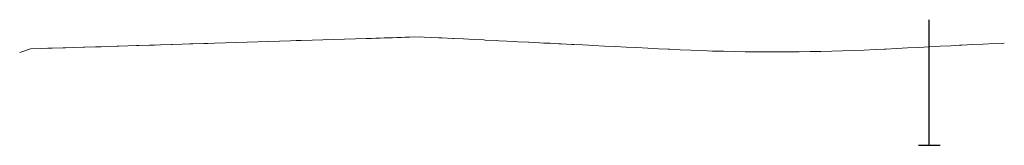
# Model space of a CAD drawing. Header units: metres. Extents: x -643625 to -624851, y -1065677 to -1062422.
# Tile 4 of 4: x -626714 to -625805, y -1062677 to -1062561. Entities that reach past the tile are written whole.
import ezdxf

# ---------------------------------------------------------------- set-up
doc = ezdxf.new("R2010")
doc.units = ezdxf.units.M
doc.layers.add('C3D-PR-Dokreslení-SPOJNICE', color=1, linetype='Continuous', lineweight=15)
doc.layers.add('XREF', color=7, linetype='Continuous', lineweight=13)

msp = doc.modelspace()

# ---------------------------------------------------------------- linework, layer by layer
at = {"layer": 'C3D-PR-Dokreslení-SPOJNICE', "color": 3, "lineweight": 30}
for points in [[(-625874.308, -1062676.963), (-625874.308, -1062560.859)], [(-625884.308, -1062676.963), (-625864.308, -1062676.963)]]:
    msp.add_lwpolyline(points, dxfattribs=at)
at = {"layer": 'XREF'}
for points in [[(-626393.323, -1062578.217), (-626389.422, -1062578.097)], [(-626389.422, -1062578.097), (-626385.52, -1062577.977)], [(-626385.52, -1062577.977), (-626384.308, -1062577.939)], [(-626381.619, -1062577.856), (-626384.308, -1062577.939)], [(-626381.619, -1062577.856), (-626377.717, -1062577.736)], [(-626377.717, -1062577.736), (-626374.308, -1062577.631)], [(-626373.816, -1062577.616), (-626374.308, -1062577.631)], [(-626373.816, -1062577.616), (-626369.914, -1062577.495)], [(-626369.914, -1062577.495), (-626366.012, -1062577.375)], [(-626366.012, -1062577.375), (-626364.308, -1062577.322)], [(-626362.111, -1062577.255), (-626364.308, -1062577.322)], [(-626362.111, -1062577.255), (-626358.209, -1062577.134)], [(-626358.209, -1062577.134), (-626354.308, -1062577.014)], [(-626344.308, -1062576.705), (-626354.308, -1062577.014)], [(-626344.308, -1062576.705), (-626340.709, -1062576.884)], [(-626334.308, -1062577.203), (-626340.709, -1062576.884)], [(-626327.111, -1062577.56), (-626334.308, -1062577.203)], [(-626327.111, -1062577.56), (-626324.308, -1062577.7)], [(-626314.308, -1062578.197), (-626324.308, -1062577.7)], [(-626688.308, -1062587.315), (-626684.308, -1062587.192)], [(-626674.308, -1062586.884), (-626684.308, -1062587.192)], [(-626674.308, -1062586.884), (-626671.908, -1062586.809)], [(-626664.308, -1062586.575), (-626671.908, -1062586.809)], [(-626655.508, -1062586.304), (-626664.308, -1062586.575)], [(-626655.508, -1062586.304), (-626654.308, -1062586.267)], [(-626644.308, -1062585.958), (-626654.308, -1062586.267)], [(-626644.308, -1062585.958), (-626639.108, -1062585.798)], [(-626634.308, -1062585.65), (-626639.108, -1062585.798)], [(-626624.308, -1062585.341), (-626634.308, -1062585.65)], [(-626622.708, -1062585.292), (-626624.308, -1062585.341)], [(-626622.708, -1062585.292), (-626614.308, -1062585.033)], [(-626614.308, -1062585.033), (-626606.308, -1062584.786)], [(-626604.308, -1062584.725), (-626606.308, -1062584.786)], [(-626594.308, -1062584.416), (-626604.308, -1062584.725)], [(-626589.908, -1062584.28), (-626594.308, -1062584.416)], [(-626589.908, -1062584.28), (-626584.308, -1062584.108)], [(-626574.308, -1062583.799), (-626584.308, -1062584.108)], [(-626574.308, -1062583.799), (-626573.508, -1062583.775)], [(-626564.308, -1062583.491), (-626573.508, -1062583.775)], [(-626557.108, -1062583.269), (-626564.308, -1062583.491)], [(-626557.108, -1062583.269), (-626554.308, -1062583.182)], [(-626544.308, -1062582.874), (-626554.308, -1062583.182)], [(-626544.308, -1062582.874), (-626540.708, -1062582.763)], [(-626534.308, -1062582.566), (-626540.708, -1062582.763)], [(-626524.308, -1062582.257), (-626534.308, -1062582.566)], [(-626514.308, -1062581.949), (-626524.308, -1062582.257)], [(-626504.308, -1062581.64), (-626514.308, -1062581.949)], [(-626494.308, -1062581.332), (-626504.308, -1062581.64)], [(-626494.308, -1062581.332), (-626484.308, -1062581.023)], [(-626474.308, -1062580.715), (-626484.308, -1062581.023)], [(-626464.308, -1062580.407), (-626474.308, -1062580.715)], [(-626458.816, -1062580.237), (-626464.308, -1062580.407)], [(-626458.816, -1062580.237), (-626454.308, -1062580.098)], [(-626444.308, -1062579.79), (-626454.308, -1062580.098)], [(-626434.308, -1062579.481), (-626444.308, -1062579.79)], [(-626424.308, -1062579.173), (-626434.308, -1062579.481)], [(-626414.308, -1062578.864), (-626424.308, -1062579.173)], [(-626404.308, -1062578.556), (-626414.308, -1062578.864)], [(-626394.308, -1062578.248), (-626404.308, -1062578.556)], [(-626393.323, -1062578.217), (-626394.308, -1062578.248)], [(-626313.255, -1062578.249), (-626314.308, -1062578.197)], [(-626313.255, -1062578.249), (-626304.308, -1062578.694)], [(-626299.399, -1062578.938), (-626304.308, -1062578.694)], [(-626299.399, -1062578.938), (-626294.308, -1062579.191)], [(-626285.543, -1062579.631), (-626294.308, -1062579.191)], [(-626285.543, -1062579.631), (-626284.308, -1062579.693)], [(-626274.308, -1062580.195), (-626284.308, -1062579.693)], [(-626271.687, -1062580.327), (-626274.308, -1062580.195)], [(-626271.687, -1062580.327), (-626264.308, -1062580.697)], [(-626257.831, -1062581.022), (-626264.308, -1062580.697)], [(-626257.831, -1062581.022), (-626254.308, -1062581.199)], [(-626244.308, -1062581.701), (-626254.308, -1062581.199)], [(-626243.975, -1062581.718), (-626244.308, -1062581.701)], [(-626243.975, -1062581.718), (-626234.308, -1062582.203)], [(-626234.308, -1062582.203), (-626230.119, -1062582.413)], [(-626224.308, -1062582.705), (-626230.119, -1062582.413)], [(-626224.308, -1062582.705), (-626216.263, -1062583.109)], [(-626214.308, -1062583.207), (-626216.263, -1062583.109)], [(-626204.308, -1062583.709), (-626214.308, -1062583.207)], [(-626204.308, -1062583.709), (-626202.407, -1062583.804)], [(-626194.308, -1062584.211), (-626202.407, -1062583.804)], [(-626194.308, -1062584.211), (-626188.551, -1062584.5)], [(-626184.308, -1062584.713), (-626188.551, -1062584.5)], [(-626174.308, -1062585.215), (-626184.308, -1062584.713)], [(-626164.308, -1062585.717), (-626174.308, -1062585.215)], [(-626154.308, -1062586.219), (-626164.308, -1062585.717)], [(-626144.308, -1062586.721), (-626154.308, -1062586.219)], [(-626134.308, -1062587.223), (-626144.308, -1062586.721)], [(-625894.308, -1062586.987), (-625904.308, -1062587.499)], [(-625884.308, -1062586.475), (-625894.308, -1062586.987)], [(-625874.308, -1062585.963), (-625884.308, -1062586.475)], [(-625864.308, -1062585.451), (-625874.308, -1062585.963)], [(-625854.308, -1062584.94), (-625864.308, -1062585.451)], [(-625846.445, -1062584.537), (-625854.308, -1062584.94)], [(-625846.445, -1062584.537), (-625844.308, -1062584.428)], [(-625834.308, -1062583.916), (-625844.308, -1062584.428)], [(-625824.308, -1062583.404), (-625834.308, -1062583.916)], [(-625814.308, -1062582.892), (-625824.308, -1062583.404)], [(-625814.308, -1062582.892), (-625804.932, -1062582.412)], [(-626704.308, -1062587.809), (-626714.308, -1062591.32)], [(-626694.308, -1062587.5), (-626704.308, -1062587.809)], [(-626688.308, -1062587.315), (-626694.308, -1062587.5)], [(-626124.308, -1062587.725), (-626134.308, -1062587.223)], [(-626124.308, -1062587.725), (-626115.459, -1062588.169)], [(-626114.308, -1062588.227), (-626115.459, -1062588.169)], [(-626104.308, -1062588.697), (-626114.308, -1062588.227)], [(-626094.308, -1062589.117), (-626104.308, -1062588.697)], [(-626084.308, -1062589.487), (-626094.308, -1062589.117)], [(-626074.308, -1062589.806), (-626084.308, -1062589.487)], [(-626064.308, -1062590.074), (-626074.308, -1062589.806)], [(-626054.308, -1062590.291), (-626064.308, -1062590.074)], [(-626044.308, -1062590.458), (-626054.308, -1062590.291)], [(-626034.308, -1062590.573), (-626044.308, -1062590.458)], [(-626024.308, -1062590.639), (-626034.308, -1062590.573)], [(-626024.308, -1062590.639), (-626017.498, -1062590.654)], [(-626016.437, -1062590.654), (-626017.498, -1062590.654)], [(-626016.437, -1062590.654), (-626014.308, -1062590.653)], [(-626004.308, -1062590.617), (-626014.308, -1062590.653)], [(-625994.308, -1062590.53), (-626004.308, -1062590.617)], [(-625984.308, -1062590.393), (-625994.308, -1062590.53)], [(-625974.308, -1062590.205), (-625984.308, -1062590.393)], [(-625964.308, -1062589.966), (-625974.308, -1062590.205)], [(-625954.308, -1062589.676), (-625964.308, -1062589.966)], [(-625944.308, -1062589.336), (-625954.308, -1062589.676)], [(-625934.308, -1062588.945), (-625944.308, -1062589.336)], [(-625924.308, -1062588.503), (-625934.308, -1062588.945)], [(-625915.459, -1062588.07), (-625924.308, -1062588.503)], [(-625915.459, -1062588.07), (-625914.308, -1062588.011)], [(-625904.308, -1062587.499), (-625914.308, -1062588.011)]]:
    msp.add_lwpolyline(points, dxfattribs=at)

doc.saveas('drawing.dxf')
